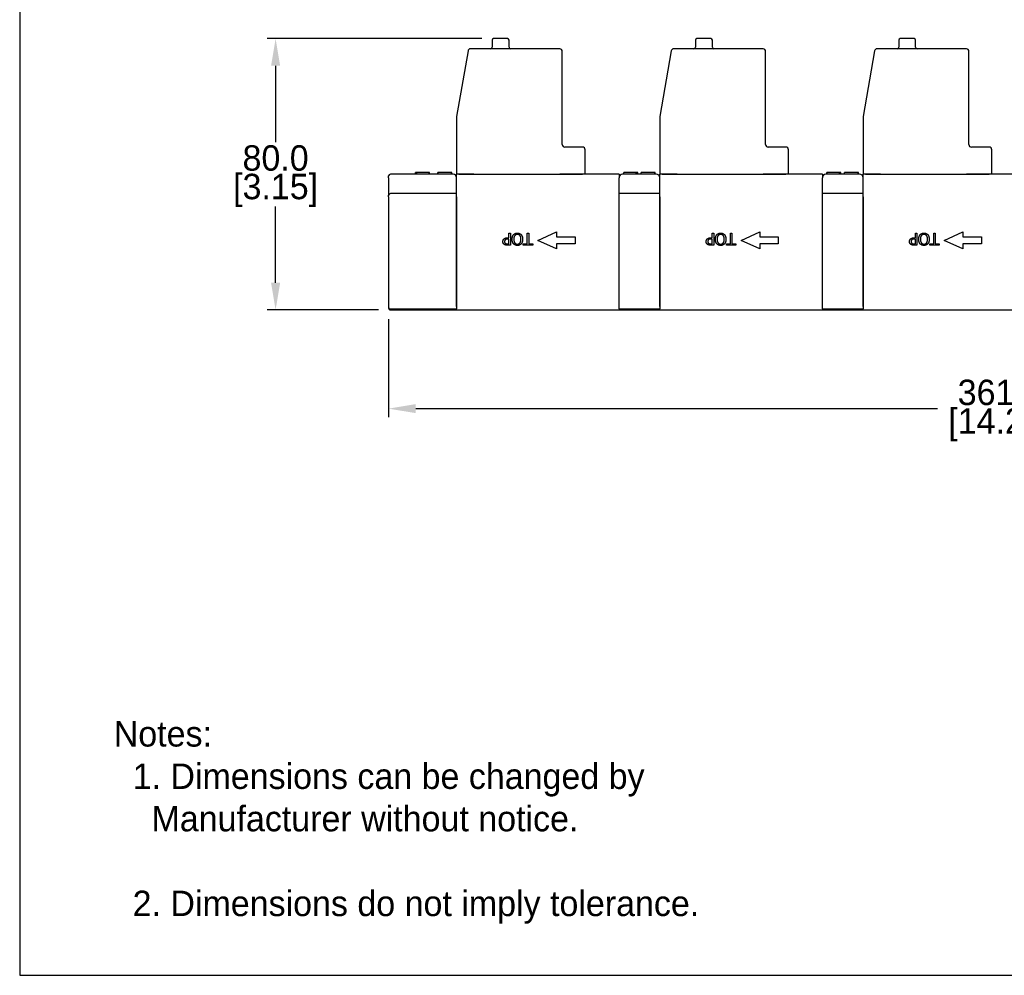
# Model space of a CAD drawing. Header units: inches. Extents: x 0 to 864, y 0 to 559.
# Tile 1 of 5: x 0 to 291, y 0 to 282. Entities that reach past the tile are written whole.
import ezdxf

# ---------------------------------------------------------------- set-up
doc = ezdxf.new("R2010")
doc.units = ezdxf.units.IN
doc.header["$LTSCALE"] = 10
doc.header["$MEASUREMENT"] = 0
doc.layers.add('DIMENSIONS', color=140, linetype='Continuous')
doc.layers.add('TEXT', color=140, linetype='Continuous')
doc.dimstyles.get("Standard").update_dxf_attribs({"dimtxt": 7.5, "dimasz": 8, "dimexe": 2.5, "dimexo": 3.5, "dimgap": 1, "dimtad": 0, "dimtih": 1, "dimtoh": 1, "dimdec": 1, "dimzin": 0, "dimdsep": 46, "dimtxsty": 'Standard', "dimcen": 0, "dimadec": 0, "dimazin": 0, "dimtfac": 1, "dimtdec": 1, "dimtofl": 0, "dimtmove": 0, "dimatfit": 3, "dimfxl": 0, "dimtolj": 1, "dimtzin": 0, "dimarcsym": 0})

# ---------------------------------------------------------------- blocks, each defined once
blk = doc.blocks.new('*D29')
at = {"layer": 'DEFPOINTS', "color": 0}
for p in [(139.88, 276.32), (75.53, 196.31), (109.4, 196.31)]:
    blk.add_point(p, dxfattribs=at)
at = {"layer": 'DIMENSIONS', "color": 0, "lineweight": -2}
for p, q in [((136.38, 276.32), (73.03, 276.32)), ((75.53, 268.32), (75.53, 245.82)), ((75.53, 204.31), (75.53, 226.82)), ((105.9, 196.31), (73.03, 196.31))]:
    blk.add_line(p, q, dxfattribs=at)
at = {"layer": 'DIMENSIONS', "color": 0}
for points in [[(74.2, 268.32), (76.87, 268.32), (75.53, 276.32)], [(74.2, 204.31), (76.87, 204.31), (75.53, 196.31)]]:
    blk.add_solid(points, dxfattribs=at)
at = {"layer": 'DIMENSIONS', "color": 0, "char_height": 7.5, "attachment_point": 5}
for s, insert in [('\\A1;80.0', (75.53, 241.07)), ('\\A1;[3.15]', (75.53, 231.57))]:
    blk.add_mtext(s, dxfattribs=dict(at, insert=insert))
blk = doc.blocks.new('*D31')
at = {"layer": 'DEFPOINTS', "color": 0}
for p in [(469.9, 201.81), (108.9, 197.11), (469.9, 167.17)]:
    blk.add_point(p, dxfattribs=at)
at = {"layer": 'DIMENSIONS', "color": 0, "lineweight": -2}
for p, q in [((469.9, 198.31), (469.9, 164.67)), ((108.9, 193.61), (108.9, 164.67)), ((116.9, 167.17), (270.9, 167.17)), ((461.9, 167.17), (307.9, 167.17))]:
    blk.add_line(p, q, dxfattribs=at)
at = {"layer": 'DIMENSIONS', "color": 0}
for points in [[(116.9, 168.51), (116.9, 165.84), (108.9, 167.17)], [(461.9, 168.51), (461.9, 165.84), (469.9, 167.17)]]:
    blk.add_solid(points, dxfattribs=at)
at = {"layer": 'DIMENSIONS', "color": 0, "char_height": 7.5, "attachment_point": 5}
for s, insert in [('\\A1;361.0', (289.4, 171.92)), ('\\A1;[14.21]', (289.4, 162.42))]:
    blk.add_mtext(s, dxfattribs=dict(at, insert=insert))

msp = doc.modelspace()

# ---------------------------------------------------------------- linework, layer by layer
for p, q in [((143.98, 276.32), (139.88, 276.32)), ((203.98, 276.32), (199.88, 276.32)), ((263.98, 276.32), (259.88, 276.32)), ((159.4, 273.32), (133.06, 273.32)), ((139.43, 275.87), (139.43, 273.77)), ((144.43, 273.77), (144.43, 275.87)), ((219.4, 273.32), (193.06, 273.32)), ((199.43, 275.87), (199.43, 273.77)), ((204.43, 273.77), (204.43, 275.87)), ((279.4, 273.32), (253.06, 273.32)), ((259.43, 275.87), (259.43, 273.77)), ((264.43, 273.77), (264.43, 275.87)), ((132.32, 272.7), (128.91, 253.39)), ((160.15, 245.07), (160.15, 272.57)), ((192.32, 272.7), (188.91, 253.39)), ((220.15, 245.07), (220.15, 272.57)), ((252.32, 272.7), (248.91, 253.39)), ((280.15, 245.07), (280.15, 272.57)), ((128.9, 253.26), (128.9, 236.32)), ((188.9, 253.26), (188.9, 236.32)), ((248.9, 253.26), (248.9, 236.32)), ((166.15, 244.32), (160.9, 244.32)), ((226.15, 244.32), (220.9, 244.32)), ((286.15, 244.32), (280.9, 244.32)), ((166.9, 236.32), (166.9, 243.57)), ((226.9, 236.32), (226.9, 243.57)), ((286.9, 236.32), (286.9, 243.57)), ((108.9, 235.31), (108.9, 235.81)), ((117.05, 236.31), (109.4, 236.31)), ((116.82, 236.31), (116.82, 236.81)), ((116.9, 236.31), (116.9, 236.81)), ((121.2, 236.31), (117.05, 236.31)), ((117.22, 236.31), (117.22, 236.81)), ((120.9, 236.31), (120.9, 236.81)), ((120.99, 236.31), (120.99, 236.81)), ((122.9, 236.31), (121.2, 236.31)), ((127.06, 236.31), (122.9, 236.31)), ((123.4, 236.31), (123.4, 236.81)), ((123.47, 236.31), (123.47, 236.81)), ((127.47, 236.81), (123.47, 236.81)), ((127.9, 236.31), (127.06, 236.31)), ((127.47, 236.31), (127.47, 236.81)), ((127.54, 236.31), (127.54, 236.81)), ((129.65, 236.32), (128.9, 236.32)), ((128.9, 197.31), (128.9, 236.31)), ((129.65, 236.32), (134.06, 236.32)), ((130.4, 236.31), (130.4, 236.32)), ((133.06, 236.31), (133.06, 236.32)), ((134.06, 236.31), (134.03, 236.31)), ((134.06, 236.31), (159.4, 236.31)), ((159.4, 236.32), (166.15, 236.32)), ((159.52, 236.31), (159.4, 236.31)), ((160.15, 236.31), (160.15, 236.32)), ((166.9, 236.32), (166.15, 236.32)), ((176.9, 236.31), (174.3, 236.31)), ((176.9, 236.31), (176.9, 235.31)), ((178.75, 236.31), (177.9, 236.31)), ((178.27, 236.31), (178.27, 236.81)), ((178.33, 236.31), (178.33, 236.81)), ((187.06, 236.31), (178.75, 236.31)), ((181.99, 236.31), (181.99, 236.81)), ((182.33, 236.31), (182.33, 236.81)), ((182.4, 236.31), (182.4, 236.81)), ((183.4, 236.31), (183.4, 236.81)), ((183.47, 236.31), (183.47, 236.81)), ((187.47, 236.81), (183.47, 236.81)), ((187.9, 236.31), (187.06, 236.31)), ((187.47, 236.31), (187.47, 236.81)), ((187.54, 236.31), (187.54, 236.81)), ((189.65, 236.32), (188.9, 236.32)), ((188.9, 197.31), (188.9, 236.31)), ((189.65, 236.32), (194.06, 236.32)), ((190.4, 236.31), (190.4, 236.32)), ((193.06, 236.31), (193.06, 236.32)), ((194.06, 236.31), (194.03, 236.31)), ((194.06, 236.31), (219.4, 236.31)), ((219.4, 236.32), (226.15, 236.32)), ((219.52, 236.31), (219.4, 236.31)), ((220.15, 236.31), (220.15, 236.32)), ((226.9, 236.32), (226.15, 236.32)), ((236.9, 236.31), (234.3, 236.31)), ((236.9, 236.31), (236.9, 235.31)), ((238.75, 236.31), (237.9, 236.31)), ((238.27, 236.31), (238.27, 236.81)), ((238.33, 236.31), (238.33, 236.81)), ((247.06, 236.31), (238.75, 236.31)), ((241.99, 236.31), (241.99, 236.81)), ((242.33, 236.31), (242.33, 236.81)), ((242.4, 236.31), (242.4, 236.81)), ((243.4, 236.31), (243.4, 236.81)), ((243.47, 236.31), (243.47, 236.81)), ((247.47, 236.81), (243.47, 236.81)), ((247.9, 236.31), (247.06, 236.31)), ((247.47, 236.31), (247.47, 236.81)), ((247.54, 236.31), (247.54, 236.81)), ((249.65, 236.32), (248.9, 236.32)), ((248.9, 197.31), (248.9, 236.31)), ((249.65, 236.32), (254.06, 236.32)), ((250.4, 236.31), (250.4, 236.32)), ((253.06, 236.31), (253.06, 236.32)), ((254.06, 236.31), (254.03, 236.31)), ((254.06, 236.31), (279.4, 236.31)), ((279.4, 236.32), (286.15, 236.32)), ((279.52, 236.31), (279.4, 236.31)), ((280.15, 236.31), (280.15, 236.32)), ((286.9, 236.32), (286.15, 236.32)), ((108.9, 235.31), (108.9, 230.11)), ((176.9, 197.31), (176.9, 235.31)), ((236.9, 197.31), (236.9, 235.31)), ((108.9, 229.61), (108.9, 230.11)), ((108.9, 229.61), (108.9, 197.11)), ((128.9, 230.61), (109.4, 230.61)), ((128.9, 229.61), (128.9, 196.61)), ((188.9, 230.61), (176.9, 230.61)), ((176.9, 196.61), (176.9, 229.61)), ((188.9, 229.61), (188.9, 196.61)), ((248.9, 230.61), (236.9, 230.61)), ((236.9, 196.61), (236.9, 229.61)), ((248.9, 229.61), (248.9, 196.61)), ((152.9, 216.81), (158.4, 219.31)), ((158.4, 219.31), (158.4, 217.81)), ((212.9, 216.81), (218.4, 219.31)), ((218.4, 219.31), (218.4, 217.81)), ((272.9, 216.81), (278.4, 219.31)), ((278.4, 219.31), (278.4, 217.81)), ((158.4, 214.31), (152.9, 216.81)), ((158.4, 217.81), (163.9, 217.81)), ((158.4, 215.81), (158.4, 214.31)), ((163.9, 215.81), (158.4, 215.81)), ((163.9, 217.81), (163.9, 215.81)), ((218.4, 214.31), (212.9, 216.81)), ((218.4, 217.81), (223.9, 217.81)), ((218.4, 215.81), (218.4, 214.31)), ((223.9, 215.81), (218.4, 215.81)), ((223.9, 217.81), (223.9, 215.81)), ((278.4, 214.31), (272.9, 216.81)), ((278.4, 217.81), (283.9, 217.81)), ((278.4, 215.81), (278.4, 214.31)), ((283.9, 215.81), (278.4, 215.81)), ((283.9, 217.81), (283.9, 215.81)), ((108.9, 197.11), (108.9, 197.08)), ((108.9, 197.08), (108.9, 197.07)), ((108.9, 197.07), (108.9, 196.86)), ((108.9, 196.86), (108.9, 196.84)), ((108.9, 196.84), (108.9, 196.82)), ((109.4, 196.61), (128.9, 196.61)), ((109.4, 196.31), (128.9, 196.31)), ((128.9, 196.61), (128.9, 196.61)), ((128.9, 196.31), (128.9, 196.61)), ((128.9, 196.31), (176.9, 196.31)), ((176.9, 196.61), (176.9, 196.31)), ((176.9, 196.61), (176.9, 196.61)), ((176.9, 196.61), (188.9, 196.61)), ((176.9, 196.31), (188.9, 196.31)), ((188.9, 196.31), (188.9, 196.61)), ((188.9, 196.61), (188.9, 196.61)), ((188.9, 196.31), (236.9, 196.31)), ((236.9, 196.61), (236.9, 196.31)), ((236.9, 196.61), (236.9, 196.61)), ((236.9, 196.61), (248.9, 196.61)), ((236.9, 196.31), (248.9, 196.31)), ((248.9, 196.31), (248.9, 196.61)), ((248.9, 196.61), (248.9, 196.61)), ((248.9, 196.31), (296.9, 196.31))]:
    msp.add_line(p, q)
for centre, radius, start, end in [((139.88, 275.87), 0.45, 90, 180), ((143.98, 275.87), 0.45, 0, 90), ((199.88, 275.87), 0.45, 90, 180), ((203.98, 275.87), 0.45, 0, 90), ((259.88, 275.87), 0.45, 90, 180), ((263.98, 275.87), 0.45, 0, 90), ((133.06, 272.57), 0.75, 90, 170), ((138.98, 273.77), 0.45, 270, 0), ((144.88, 273.77), 0.45, 180, 270), ((159.4, 272.57), 0.75, 0, 90), ((193.06, 272.57), 0.75, 90, 170), ((198.98, 273.77), 0.45, 270, 0), ((204.88, 273.77), 0.45, 180, 270), ((219.4, 272.57), 0.75, 0, 90), ((253.06, 272.57), 0.75, 90, 170), ((258.98, 273.77), 0.45, 270, 0), ((264.88, 273.77), 0.45, 180, 270), ((279.4, 272.57), 0.75, 0, 90), ((129.65, 253.26), 0.75, 170, 180), ((189.65, 253.26), 0.75, 170, 180), ((249.65, 253.26), 0.75, 170, 180), ((160.9, 245.07), 0.75, 180, 270), ((166.15, 243.57), 0.75, 0, 90), ((220.9, 245.07), 0.75, 180, 270), ((226.15, 243.57), 0.75, 0, 90), ((280.9, 245.07), 0.75, 180, 270), ((286.15, 243.57), 0.75, 0, 90), ((109.4, 235.81), 0.5, 90, 180), ((127.9, 235.31), 1, 0, 90), ((177.9, 235.31), 1, 90, 180), ((187.9, 235.31), 1, 0, 90), ((237.9, 235.31), 1, 90, 180), ((247.9, 235.31), 1, 0, 90), ((109.4, 230.11), 0.5, 90, 180)]:
    msp.add_arc(centre, radius, start, end)
for centre, major_axis, start_param, end_param in [((109.4, 197.11), (-0.5, 0), 0, 1.570796), ((109.4, 196.82), (0, 0.504), 1.570796, 3.141593)]:
    msp.add_ellipse(centre, major_axis=major_axis, ratio=0.992528, start_param=start_param, end_param=end_param)
for points, degree in [([(116.9, 236.81), (116.85, 236.81), (116.82, 236.81)], 2), ([(117.22, 236.81), (117.03, 236.81), (116.96, 236.81), (116.9, 236.81)], 2), ([(118.9, 236.81), (118.35, 236.81), (117.47, 236.81), (117.22, 236.81)], 2), ([(120.59, 236.81), (120.33, 236.81), (119.48, 236.81), (118.9, 236.81)], 2), ([(120.9, 236.81), (120.84, 236.81), (120.73, 236.81), (120.59, 236.81)], 2), ([(120.99, 236.81), (120.95, 236.81), (120.9, 236.81)], 2), ([(123.47, 236.81), (123.43, 236.81), (123.4, 236.81)], 2), ([(127.54, 236.81), (127.51, 236.81), (127.47, 236.81)], 2), ([(134.03, 236.31), (132.32, 236.31), (130.61, 236.31), (128.9, 236.31)], 3), ([(178.33, 236.81), (178.29, 236.81), (178.27, 236.81)], 2), ([(180.35, 236.81), (179.9, 236.81), (179.2, 236.81), (178.74, 236.81), (178.47, 236.81), (178.39, 236.81), (178.33, 236.81)], 2), ([(181.99, 236.81), (181.72, 236.81), (180.89, 236.81), (180.35, 236.81)], 2), ([(182.28, 236.81), (182.2, 236.81), (181.99, 236.81)], 2), ([(182.33, 236.81), (182.31, 236.81), (182.28, 236.81)], 2), ([(182.4, 236.81), (182.38, 236.81), (182.33, 236.81)], 2), ([(183.47, 236.81), (183.43, 236.81), (183.4, 236.81)], 2), ([(187.54, 236.81), (187.51, 236.81), (187.47, 236.81)], 2), ([(194.03, 236.31), (192.32, 236.31), (190.61, 236.31), (188.9, 236.31)], 3), ([(238.33, 236.81), (238.29, 236.81), (238.27, 236.81)], 2), ([(240.35, 236.81), (239.9, 236.81), (239.2, 236.81), (238.74, 236.81), (238.47, 236.81), (238.39, 236.81), (238.33, 236.81)], 2), ([(241.99, 236.81), (241.72, 236.81), (240.89, 236.81), (240.35, 236.81)], 2), ([(242.28, 236.81), (242.2, 236.81), (241.99, 236.81)], 2), ([(242.33, 236.81), (242.31, 236.81), (242.28, 236.81)], 2), ([(242.4, 236.81), (242.38, 236.81), (242.33, 236.81)], 2), ([(243.47, 236.81), (243.43, 236.81), (243.4, 236.81)], 2), ([(247.54, 236.81), (247.51, 236.81), (247.47, 236.81)], 2), ([(254.03, 236.31), (252.32, 236.31), (250.61, 236.31), (248.9, 236.31)], 3)]:
    msp.add_open_spline(points, degree=degree)
for points in [[(174.3, 236.31), (173.4, 236.31), (172.51, 236.31), (170.59, 236.31), (169.57, 236.31), (168.05, 236.31), (167.54, 236.31), (166.52, 236.31), (166.02, 236.31), (163.51, 236.31), (161.52, 236.31), (159.52, 236.31)], [(234.3, 236.31), (233.4, 236.31), (232.51, 236.31), (230.59, 236.31), (229.57, 236.31), (228.05, 236.31), (227.54, 236.31), (226.52, 236.31), (226.02, 236.31), (223.51, 236.31), (221.52, 236.31), (219.52, 236.31)], [(294.3, 236.31), (293.4, 236.31), (292.51, 236.31), (290.59, 236.31), (289.57, 236.31), (288.05, 236.31), (287.54, 236.31), (286.52, 236.31), (286.02, 236.31), (283.51, 236.31), (281.52, 236.31), (279.52, 236.31)]]:
    msp.add_open_spline(points, degree=3, knots=[0.16, 0.16, 0.16, 0.16, 0.429563, 0.429563, 0.734594, 0.734594, 0.887109, 0.887109, 1.039625, 1.039625, 1.638385, 1.638385, 1.638385, 1.638385])
at = {"layer": 'DEFPOINTS'}
msp.add_lwpolyline([(0, 0), (863.6, 0), (863.6, 558.8), (0, 558.8)], close=True, dxfattribs=at)
at = {"layer": 'TEXT'}
for p, q in [((144.37, 218.89), (144.83, 218.89)), ((144.37, 217.58), (144.37, 218.89)), ((144.83, 218.89), (144.83, 215.39)), ((149.77, 218.89), (150.23, 218.89)), ((149.77, 215.8), (149.77, 218.89)), ((150.23, 218.89), (150.23, 215.8)), ((204.37, 218.89), (204.83, 218.89)), ((204.37, 217.58), (204.37, 218.89)), ((204.83, 218.89), (204.83, 215.39)), ((209.77, 218.89), (210.23, 218.89)), ((209.77, 215.8), (209.77, 218.89)), ((210.23, 218.89), (210.23, 215.8)), ((264.37, 218.89), (264.83, 218.89)), ((264.37, 217.58), (264.37, 218.89)), ((264.83, 218.89), (264.83, 215.39)), ((269.77, 218.89), (270.23, 218.89)), ((269.77, 215.8), (269.77, 218.89)), ((270.23, 218.89), (270.23, 215.8)), ((144.83, 215.39), (143.95, 215.39)), ((143.97, 217.58), (144.37, 217.58)), ((143.98, 215.79), (144.37, 215.79)), ((144.37, 217.19), (144.05, 217.19)), ((144.37, 215.79), (144.37, 217.19)), ((148.59, 215.8), (149.77, 215.8)), ((148.59, 215.39), (148.59, 215.8)), ((151.41, 215.39), (148.59, 215.39)), ((150.23, 215.8), (151.41, 215.8)), ((151.41, 215.8), (151.41, 215.39)), ((204.83, 215.39), (203.95, 215.39)), ((203.97, 217.58), (204.37, 217.58)), ((203.98, 215.79), (204.37, 215.79)), ((204.37, 217.19), (204.05, 217.19)), ((204.37, 215.79), (204.37, 217.19)), ((208.59, 215.8), (209.77, 215.8)), ((208.59, 215.39), (208.59, 215.8)), ((211.41, 215.39), (208.59, 215.39)), ((210.23, 215.8), (211.41, 215.8)), ((211.41, 215.8), (211.41, 215.39)), ((264.83, 215.39), (263.95, 215.39)), ((263.97, 217.58), (264.37, 217.58)), ((263.98, 215.79), (264.37, 215.79)), ((264.37, 217.19), (264.05, 217.19)), ((264.37, 215.79), (264.37, 217.19)), ((268.59, 215.8), (269.77, 215.8)), ((268.59, 215.39), (268.59, 215.8)), ((271.41, 215.39), (268.59, 215.39)), ((270.23, 215.8), (271.41, 215.8)), ((271.41, 215.8), (271.41, 215.39))]:
    msp.add_line(p, q, dxfattribs=at)
for points in [[(145.34, 217.14), (145.34, 217.56), (145.56, 218.25), (145.76, 218.49)], [(145.76, 218.49), (145.98, 218.73), (146.55, 218.96), (146.89, 218.96)], [(146.89, 218.56), (146.4, 218.56), (145.83, 217.83), (145.83, 217.14)], [(146.89, 218.96), (147.25, 218.96), (147.81, 218.72), (148.02, 218.49)], [(147.95, 217.14), (147.95, 217.83), (147.37, 218.56), (146.89, 218.56)], [(148.02, 218.49), (148.22, 218.25), (148.44, 217.57), (148.44, 217.14)], [(205.34, 217.14), (205.34, 217.56), (205.56, 218.25), (205.76, 218.49)], [(205.76, 218.49), (205.98, 218.73), (206.55, 218.96), (206.89, 218.96)], [(206.89, 218.56), (206.4, 218.56), (205.83, 217.83), (205.83, 217.14)], [(206.89, 218.96), (207.25, 218.96), (207.81, 218.72), (208.02, 218.49)], [(207.95, 217.14), (207.95, 217.83), (207.37, 218.56), (206.89, 218.56)], [(208.02, 218.49), (208.22, 218.25), (208.44, 217.57), (208.44, 217.14)], [(265.34, 217.14), (265.34, 217.56), (265.56, 218.25), (265.76, 218.49)], [(265.76, 218.49), (265.98, 218.73), (266.55, 218.96), (266.89, 218.96)], [(266.89, 218.56), (266.4, 218.56), (265.83, 217.83), (265.83, 217.14)], [(266.89, 218.96), (267.25, 218.96), (267.81, 218.72), (268.02, 218.49)], [(267.95, 217.14), (267.95, 217.83), (267.37, 218.56), (266.89, 218.56)], [(268.02, 218.49), (268.22, 218.25), (268.44, 217.57), (268.44, 217.14)], [(142.62, 216.44), (142.62, 216.67), (142.78, 217.08), (142.93, 217.22)], [(143.04, 215.61), (142.84, 215.74), (142.62, 216.15), (142.62, 216.44)], [(142.93, 217.22), (143.11, 217.4), (143.6, 217.58), (143.97, 217.58)], [(143.95, 215.39), (143.64, 215.39), (143.2, 215.49), (143.04, 215.61)], [(143.3, 216.98), (143.2, 216.87), (143.1, 216.62), (143.1, 216.46)], [(143.1, 216.46), (143.1, 216.28), (143.23, 216.01), (143.36, 215.92)], [(144.05, 217.19), (143.77, 217.19), (143.42, 217.1), (143.3, 216.98)], [(143.36, 215.92), (143.47, 215.85), (143.76, 215.79), (143.98, 215.79)], [(145.76, 215.79), (145.56, 216.02), (145.34, 216.7), (145.34, 217.14)], [(146.89, 215.31), (146.53, 215.31), (145.96, 215.56), (145.76, 215.79)], [(145.83, 217.14), (145.83, 216.79), (145.98, 216.26), (146.11, 216.08)], [(146.11, 216.08), (146.25, 215.9), (146.64, 215.72), (146.89, 215.72)], [(146.89, 215.72), (147.14, 215.72), (147.52, 215.89), (147.66, 216.08)], [(148.02, 215.79), (147.81, 215.56), (147.24, 215.31), (146.89, 215.31)], [(147.66, 216.08), (147.8, 216.26), (147.95, 216.8), (147.95, 217.14)], [(148.44, 217.14), (148.44, 216.7), (148.22, 216.03), (148.02, 215.79)], [(202.62, 216.44), (202.62, 216.67), (202.78, 217.08), (202.93, 217.22)], [(203.04, 215.61), (202.84, 215.74), (202.62, 216.15), (202.62, 216.44)], [(202.93, 217.22), (203.11, 217.4), (203.6, 217.58), (203.97, 217.58)], [(203.95, 215.39), (203.64, 215.39), (203.2, 215.49), (203.04, 215.61)], [(203.3, 216.98), (203.2, 216.87), (203.1, 216.62), (203.1, 216.46)], [(203.1, 216.46), (203.1, 216.28), (203.23, 216.01), (203.36, 215.92)], [(204.05, 217.19), (203.77, 217.19), (203.42, 217.1), (203.3, 216.98)], [(203.36, 215.92), (203.47, 215.85), (203.76, 215.79), (203.98, 215.79)], [(205.76, 215.79), (205.56, 216.02), (205.34, 216.7), (205.34, 217.14)], [(206.89, 215.31), (206.53, 215.31), (205.96, 215.56), (205.76, 215.79)], [(205.83, 217.14), (205.83, 216.79), (205.98, 216.26), (206.11, 216.08)], [(206.11, 216.08), (206.25, 215.9), (206.64, 215.72), (206.89, 215.72)], [(206.89, 215.72), (207.14, 215.72), (207.52, 215.89), (207.66, 216.08)], [(208.02, 215.79), (207.81, 215.56), (207.24, 215.31), (206.89, 215.31)], [(207.66, 216.08), (207.8, 216.26), (207.95, 216.8), (207.95, 217.14)], [(208.44, 217.14), (208.44, 216.7), (208.22, 216.03), (208.02, 215.79)], [(262.62, 216.44), (262.62, 216.67), (262.78, 217.08), (262.93, 217.22)], [(263.04, 215.61), (262.84, 215.74), (262.62, 216.15), (262.62, 216.44)], [(262.93, 217.22), (263.11, 217.4), (263.6, 217.58), (263.97, 217.58)], [(263.95, 215.39), (263.64, 215.39), (263.2, 215.49), (263.04, 215.61)], [(263.3, 216.98), (263.2, 216.87), (263.1, 216.62), (263.1, 216.46)], [(263.1, 216.46), (263.1, 216.28), (263.23, 216.01), (263.36, 215.92)], [(264.05, 217.19), (263.77, 217.19), (263.42, 217.1), (263.3, 216.98)], [(263.36, 215.92), (263.47, 215.85), (263.76, 215.79), (263.98, 215.79)], [(265.76, 215.79), (265.56, 216.02), (265.34, 216.7), (265.34, 217.14)], [(266.89, 215.31), (266.53, 215.31), (265.96, 215.56), (265.76, 215.79)], [(265.83, 217.14), (265.83, 216.79), (265.98, 216.26), (266.11, 216.08)], [(266.11, 216.08), (266.25, 215.9), (266.64, 215.72), (266.89, 215.72)], [(266.89, 215.72), (267.14, 215.72), (267.52, 215.89), (267.66, 216.08)], [(268.02, 215.79), (267.81, 215.56), (267.24, 215.31), (266.89, 215.31)], [(267.66, 216.08), (267.8, 216.26), (267.95, 216.8), (267.95, 217.14)], [(268.44, 217.14), (268.44, 216.7), (268.22, 216.03), (268.02, 215.79)]]:
    msp.add_open_spline(points, degree=2, dxfattribs=at)

# ---------------------------------------------------------------- texts
at = {"layer": 'DIMENSIONS', "char_height": 3.5}
for insert, attachment_point in [((98.61, 112.42), 6), ((130.2, 112.22), 4)]:
    msp.add_mtext('\\A1;', dxfattribs=dict(at, insert=insert, attachment_point=attachment_point))
at = {"layer": 'TEXT', "insert": (27.76, 74.98), "char_height": 7.5, "attachment_point": 1}
msp.add_mtext_dynamic_manual_height_columns('Notes:\\P  1. Dimensions can be changed by      \\P    Manufacturer without notice.\\P\\P  2. Dimensions do not imply tolerance.', width=361.6833, gutter_width=1, heights=[0], dxfattribs=at)

# ---------------------------------------------------------------- dimensions: what is measured, and where the dimension line sits
at = {"layer": 'DIMENSIONS'}
dim = msp.add_linear_dim(base=(75.53, 196.31), p1=(139.88, 276.32), p2=(109.4, 196.31), angle=90, dimstyle='Standard', override={"dimpost": '\\X'}, dxfattribs=at)
dim.commit()
dim.dimension.update_dxf_attribs({"geometry": '*D29', "text_midpoint": (75.53, 236.32)})
dim = msp.add_linear_dim(base=(469.9, 167.17), p1=(108.9, 197.11), p2=(469.9, 201.81), dimstyle='Standard', override={"dimpost": '\\X'}, dxfattribs=at)
dim.commit()
dim.dimension.update_dxf_attribs({"geometry": '*D31', "text_midpoint": (289.4, 167.17)})

doc.saveas('drawing.dxf')
